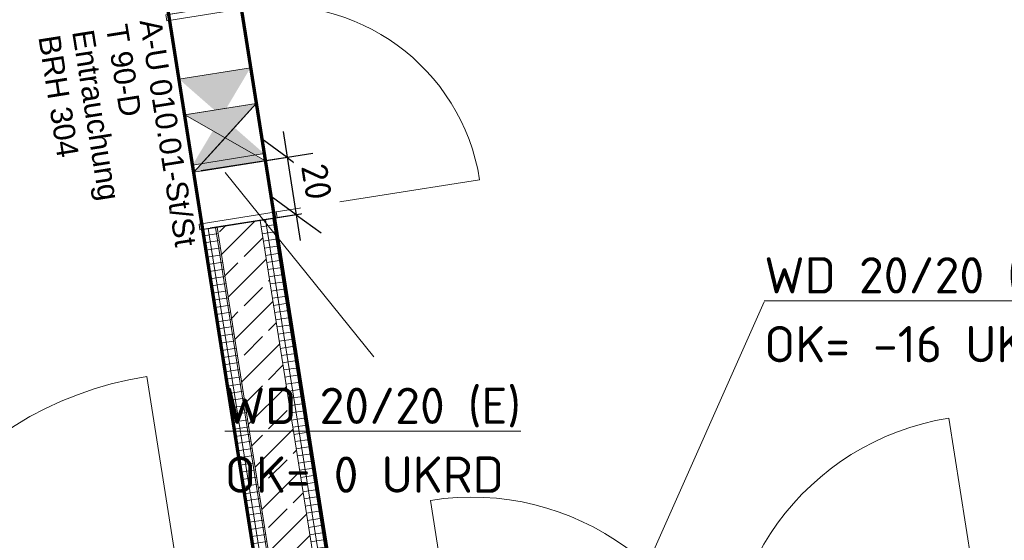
# Model space of a CAD drawing. Header units: millimetres. Extents: x 1523 to 74423, y -42059 to 10268.
# Tile 42 of 77: x 39828 to 43224, y -21724 to -19930. Entities that reach past the tile are written whole.
import ezdxf

# ---------------------------------------------------------------- set-up
doc = ezdxf.new("R2010")
doc.units = ezdxf.units.MM
for name, pattern in [('CAx_nichtHalbton', [20001.0584, 10000, -0.5292, 10000, -0.5292]), ('IMPORT-STRICHPUNKT _7_', [20, 10, -5, 0, -5]), ('Verdeckt 2x', [3.572, 2.3813, -1.1907])]:
    doc.linetypes.add(name, pattern=pattern)
for name, color, linetype, lineweight, true_color in [('90 A--Achsraster _1_50_', 7, 'IMPORT-STRICHPUNKT _7_', 13, 0x656565), ('AD', 1, 'Continuous', 13, 0xff0000), ('Neubau_10 A--Wand innen _tragend_', 7, 'Continuous', 13, 0x656565), ('Neubau_20 A--Gründungsbelag', 7, 'Continuous', 13, 0x656565), ('Xref_706_5_--_ÜP_-1_000_16_Übersichtsplan UG_IFC 2025_01_13_dwg', 7, 'Continuous', 13, 0x767676), ('XX', 7, 'Continuous', 18, 0x804040)]:
    doc.layers.add(name, color=color, linetype=linetype, lineweight=lineweight, true_color=true_color)
for name, color, linetype, lineweight in [('AD_Detail', 7, 'Continuous', 13), ('Ax-50_BM-Bem', 7, 'Continuous', 9), ('Ax_BM-Bem', 7, 'Continuous', 9), ('GB_HLS-OBJ', 7, 'Continuous', 18), ('M-EQPM-___-IDEN', 7, 'Continuous', 9)]:
    doc.layers.add(name, color=color, linetype=linetype, lineweight=lineweight)
doc.styles.add('Arial', font='arial.ttf', dxfattribs={"height": 75})
doc.styles.add('ISOCPEUR', font='isocpeur.ttf', dxfattribs={"height": 125})
doc.styles.add('ISOCPEUR_2', font='isocpeur.ttf', dxfattribs={"height": 90})
doc.dimstyles.new('KI_1_8_mm_Isocpeur__cm_m__Aufrundung_auf_5_mm_ELT_Gesamtbemaßung', dxfattribs={"dimscale": 304.8, "dimtxt": 89.638306, "dimasz": 0.492126, "dimexe": 0.295276, "dimexo": 0.0625, "dimgap": 0.049213, "dimtad": 1, "dimdec": 1, "dimlfac": 0.1, "dimrnd": 0.5, "dimdsep": 46, "dimtxsty": 'ISOCPEUR_2', "dimblk1": 'OBLIQUE', "dimblk2": 'OBLIQUE', "dimsah": 1, "dimcen": 0.09, "dimdle": 0.295276, "dimadec": 0, "dimazin": 0, "dimtfac": 1, "dimtdec": 4, "dimtix": 1, "dimtmove": 0, "dimatfit": 3, "dimfxl": 0.984252, "dimfxlon": 1, "dimtvp": 1, "dimtfill": 1, "dimtolj": 1, "dimtzin": 0, "dimlwd": 25, "dimlwe": 25, "dimarcsym": 2})
pattern_1 = [(185.336, (0, 0), (-2.324905, 24.8916616), []), (275.336, (0, 0), (24.8916616, 2.324905), [])]

# ---------------------------------------------------------------- blocks, each defined once
blk = doc.blocks.new('SuD_WD_RB Allgemein - SuD_WD_RB Allgemein-37516438-SuD_-1UG gesamt Plot  - Blatt 1')
at = {"layer": 'AD', "lineweight": 18}
blk.add_hatch(color=256, dxfattribs=at).paths.add_polyline_path([(-125, 0), (-250, -100), (0, -100)])
at = {"layer": 'AD_Detail', "lineweight": 18, "true_color": 0xff0000}
blk.add_hatch(color=1, dxfattribs=at).paths.add_polyline_path([(0, 100), (-250, 100), (-125, 0)])
at = {"layer": 'AD', "color": 7}
for p, q in [((-250, -100), (0, 100)), ((-250, 100), (0, -100)), ((-250, -100), (-250, 100)), ((-250, 100), (0, 100)), ((0, 100), (0, -100)), ((0, -100), (-250, -100))]:
    blk.add_line(p, q, dxfattribs=at)
at = {"layer": 'AD_Detail'}
for p, q in [((0, 100), (-250, 100)), ((-250, 100), (-125, 0)), ((-125, 0), (0, 100)), ((-125, 0), (-250, -100)), ((0, -100), (-125, 0)), ((-250, -100), (0, -100))]:
    blk.add_line(p, q, dxfattribs=at)
blk = doc.blocks.new('Xref_706_5_--_ÜP_-1_000_11_Übersichtsplan UG_IFC 2024_09_30_dwg_Tür Ol 1-Fl 27_6-41959646-SuD_-1UG gesamt Plot  - Blatt 1')
at = {"layer": 'Neubau_10 A--Wand innen _tragend_', "color": 9, "true_color": 0xcbcbcb}
blk.add_line((355, 10), (355, 720), dxfattribs=at)
at = {"layer": 'Neubau_10 A--Wand innen _tragend_', "color": 9, "true_color": 0xcbcbcb, "flags": 128}
for points in [[(-375, -260), (-355, -260), (-355, 10), (-375, 10)], [(375, -260), (355, -260), (355, 10), (375, 10)]]:
    blk.add_lwpolyline(points, close=True, dxfattribs=at)
for points in [[(-375, 0), (-375, -50), (-375, 0), (375, 0), (375, -50), (375, 0)], [(-375, -250), (-375, -200), (-375, -50), (-375, -200), (-375, -250), (375, -250), (375, -200), (375, -50), (375, -200), (375, -250)]]:
    blk.add_lwpolyline(points, dxfattribs=at)
at = {"layer": 'Neubau_10 A--Wand innen _tragend_', "color": 9, "true_color": 0xcbcbcb}
blk.add_arc((355, 10), 710, 90, 180, dxfattribs=at)
blk = doc.blocks.new('Xref_706_5_--_ÜP_-1_000_11_Übersichtsplan UG_IFC 2024_09_30_dwg_Tür Ol 1-Fl 27_3-41959623-SuD_-1UG gesamt Plot  - Blatt 1')
at = {"layer": 'Neubau_10 A--Wand innen _tragend_', "color": 9, "true_color": 0xcbcbcb}
blk.add_line((610, 10), (610, 1230), dxfattribs=at)
at = {"layer": 'Neubau_10 A--Wand innen _tragend_', "color": 9, "true_color": 0xcbcbcb, "flags": 128}
for points in [[(-630, -260), (-610, -260), (-610, 10), (-630, 10)], [(-630, -250), (-630, -200), (-630, -50), (-630, 0), (-630, -50), (-630, -200)], [(630, -260), (610, -260), (610, 10), (630, 10)], [(630, -250), (630, -200), (630, -50), (630, 0), (630, -50), (630, -200)]]:
    blk.add_lwpolyline(points, close=True, dxfattribs=at)
at = {"layer": 'Neubau_10 A--Wand innen _tragend_', "color": 9, "true_color": 0xcbcbcb}
blk.add_arc((610, 10), 1220, 90, 180, dxfattribs=at)
blk = doc.blocks.new('Xref_706_5_--_ÜP_-1_000_11_Übersichtsplan UG_IFC 2024_09_30_dwg_Tür Ol 2-Fl 27_7-41959951-SuD_-1UG gesamt Plot  - Blatt 1')
at = {"layer": 'Neubau_10 A--Wand innen _tragend_', "color": 9, "true_color": 0xcbcbcb}
for p, q in [((-905, 0), (-905, 905)), ((905, 0), (905, 905))]:
    blk.add_line(p, q, dxfattribs=at)
at = {"layer": 'Neubau_10 A--Wand innen _tragend_', "color": 9, "true_color": 0xcbcbcb, "flags": 128}
for points in [[(-1005, 250), (-1005, 200), (-1005, 50), (-1005, 0)], [(1005, 250), (1005, 200), (1005, 50), (1005, 0)], [(-1005, -155), (-990, -155), (-990, -50)], [(1005, -155), (990, -155), (990, -50)]]:
    blk.add_lwpolyline(points, dxfattribs=at)
for points in [[(-1005, -50), (-905, -50), (-905, 0), (-1005, 0), (-1005, -50), (-1005, 0)], [(1005, -50), (905, -50), (905, 0), (1005, 0), (1005, -50), (1005, 0)]]:
    blk.add_lwpolyline(points, close=True, dxfattribs=at)
at = {"layer": 'Neubau_10 A--Wand innen _tragend_', "color": 9, "true_color": 0xcbcbcb}
for centre, start, end in [((-905, 0), 360, 90), ((905, 0), 90, 180)]:
    blk.add_arc(centre, 905, start, end, dxfattribs=at)
blk = doc.blocks.new('Xref_706_5_--_ÜP_-1_000_11_Übersichtsplan UG_IFC 2024_09_30_dwg_Standard-Rastermarker_12-41960565-SuD_-1UG gesamt Plot  - Blatt 1')
at = {"layer": '90 A--Achsraster _1_50_', "color": 9, "true_color": 0xcbcbcb}
blk.add_line((111.6, 0), (28500, 0), dxfattribs=at)
blk = doc.blocks.new('Xref_706_5_--_ÜP_-1_000_16_Übersichtsplan UG_IFC 2025_01_13_dwg-35469238-SuD_-1UG gesamt Plot  - Blatt 1')
at = {"layer": 'Neubau_10 A--Wand innen _tragend_', "true_color": 0xcbcbcb}
h = blk.add_hatch(dxfattribs=at)
h.set_pattern_fill('FP_10', color=9, style=0, pattern_type=2)
h.set_pattern_definition(pattern_1)
h.paths.add_polyline_path([(16672.2, -88620.4), (16667.6, -88570.7), (14974.9, -88728.8), (14979.6, -88778.5), (16664.3, -88621.2)])
h = blk.add_hatch(dxfattribs=at)
h.set_pattern_fill('FP_5', color=9, style=0, pattern_type=2)
h.set_pattern_definition([(131.336, (0, 0), (90.10192, 79.25683), []), (131.336, (-45.05, -39.63), (90.10192, 79.25683), [90, -30])])
h.paths.add_polyline_path([(16686.2, -88769.8), (16672.2, -88620.4), (14979.6, -88778.5), (14993.5, -88927.9), (16662.5, -88772)])
at = {"layer": 'Neubau_10 A--Wand innen _tragend_', "true_color": 0xededed}
h = blk.add_hatch(color=7, dxfattribs=at)
h.paths.add_polyline_path([(14774.2, -88998.6), (14771.2, -88967.3), (14687.7, -88881), (14661.5, -88921.2), (14767.9, -88994.3)])
h.paths.add_polyline_path([(14753.8, -88780.5), (14750.9, -88749.7), (14654.6, -88846.5), (14687.9, -88880.8)])
for points in [[(14590.2, -88911.2), (14586.3, -88869.6), (14452.2, -88777.6), (14475.5, -89026.5), (14590.2, -88911.2)], [(14661.5, -88921.2), (14661.3, -88921.1), (14619.8, -88984.6)], [(14799, -88996.3), (14799, -88996), (14798.8, -88996)]]:
    blk.add_hatch(color=7, dxfattribs=at).paths.add_polyline_path(points)
at = {"layer": 'Neubau_10 A--Wand innen _tragend_', "true_color": 0xcbcbcb}
h = blk.add_hatch(dxfattribs=at)
h.set_pattern_fill('FP_10', color=9, style=0, pattern_type=2)
h.set_pattern_definition(pattern_1)
h.paths.add_polyline_path([(16690.8, -88819.6), (16686.2, -88769.8), (14993.5, -88927.9), (14998.2, -88977.7), (16690.8, -88819.6), (16683, -88819.1)])
at = {"layer": 'Neubau_10 A--Wand innen _tragend_', "color": 9, "true_color": 0xcbcbcb}
for p, q in [((14576.6, -88766), (14599.9, -89014.9)), ((14774.2, -88998.6), (14750.9, -88749.7)), ((14799, -88996.3), (14775.8, -88747.4)), ((14452.2, -88777.6), (14475.5, -89026.5))]:
    blk.add_line(p, q, dxfattribs=at)
at = {"layer": 'Neubau_10 A--Wand innen _tragend_', "color": 9, "true_color": 0xcbcbcb, "flags": 128}
for points in [[(14993.5, -88927.9), (16686.2, -88769.8), (22013, -88272.2), (22226.9, -90562.3), (22238.5, -90686.7), (22239.9, -90701.7), (22593.4, -90668.6), (22592, -90653.7), (22580.3, -90529.2), (22333.4, -87885.8), (22318.5, -87887.1), (20138, -88090.8), (18105.5, -88280.7)], [(22387.9, -90672.8), (22376.2, -90548.3), (22148.4, -88108.9), (16672.2, -88620.4), (14979.6, -88778.5)], [(16422, -88844.7), (16417.3, -88794.9), (16403.4, -88645.5), (16398.7, -88595.8), (16139.9, -88619.9), (14974.9, -88728.8), (14998.2, -88977.7), (16163.1, -88868.9)]]:
    blk.add_lwpolyline(points, dxfattribs=at)
at = {"layer": 'Neubau_20 A--Gründungsbelag', "color": 9, "true_color": 0xcbcbcb, "flags": 128}
for points in [[(12236.8, -88984.5), (16667.6, -88570.7), (16195.1, -83512.7), (14751.4, -83647.5), (14433.3, -80242.4), (13437.7, -80335.4), (13344.7, -79339.7), (11353.3, -79525.7), (11409.1, -80123.1), (12404.8, -80030.1), (12497.8, -81025.8), (11502.1, -81118.8)], [(12675.1, -91203.4), (16876.8, -90810.9), (16690.8, -88819.6), (12489.1, -89212)]]:
    blk.add_lwpolyline(points, close=True, dxfattribs=at)
at = {"extrusion": (0, 0, -1), "zscale": -0.9999999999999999, "rotation": 264.6637164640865}
blk.add_blockref('Xref_706_5_--_ÜP_-1_000_11_Übersichtsplan UG_IFC 2024_09_30_dwg_Tür Ol 2-Fl 27_7-41959951-SuD_-1UG gesamt Plot  - Blatt 1', (-16797, -87268), dxfattribs=at)
for name, p, rotation in [('Xref_706_5_--_ÜP_-1_000_11_Übersichtsplan UG_IFC 2024_09_30_dwg_Standard-Rastermarker_12-41960565-SuD_-1UG gesamt Plot  - Blatt 1', (33323.2, -87014.9), 185.3362835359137), ('Xref_706_5_--_ÜP_-1_000_11_Übersichtsplan UG_IFC 2024_09_30_dwg_Tür Ol 1-Fl 27_6-41959646-SuD_-1UG gesamt Plot  - Blatt 1', (14601.5, -88763.6), 5.336283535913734), ('Xref_706_5_--_ÜP_-1_000_11_Übersichtsplan UG_IFC 2024_09_30_dwg_Tür Ol 1-Fl 27_3-41959623-SuD_-1UG gesamt Plot  - Blatt 1', (16772.6, -89695.8), 95.33628353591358)]:
    blk.add_blockref(name, p, dxfattribs=dict(rotation=rotation))
at = {"layer": 'Neubau_10 A--Wand innen _tragend_', "char_height": 75, "attachment_point": 1, "rotation": 5.3363, "line_spacing_factor": 0.941778, "style": 'Arial'}
for s, insert, width in [('A-U 010.01-St/St', (14260, -89074.6), 946.675), ('T 90-D', (14271, -89192), 381.976), ('Entrauchung', (14281.9, -89309.3), 710.695), ('BRH 304', (14292.9, -89426.7), 507.77)]:
    blk.add_mtext(s, dxfattribs=dict(at, insert=insert, width=width))
blk = doc.blocks.new('DIMBLOCK11-SuD_-1UG gesamt Plot  - Blatt 1')
at = {"layer": 'Ax-50_BM-Bem', "lineweight": 25}
for p, q in [((40736.5, -20315.8), (40795.9, -20691.1)), ((40750.5, -20404.7), (40664.7, -20342.3)), ((40454.2, -20451.6), (40839.4, -20390.6)), ((40750.5, -20404.7), (40454.2, -20451.6)), ((40750.5, -20404.7), (40836.3, -20467)), ((40781.8, -20602.2), (40696, -20539.9)), ((40485.5, -20649.1), (40870.7, -20588.1)), ((40781.8, -20602.2), (40485.5, -20649.1)), ((40781.8, -20602.2), (40867.6, -20664.6))]:
    blk.add_line(p, q, dxfattribs=at)
at = {"layer": 'Ax-50_BM-Bem', "color": 0, "lineweight": 25, "insert": (40887.3, -20420.7), "char_height": 90, "width": 150.589, "attachment_point": 1, "rotation": 278.9937, "line_spacing_factor": 1.149209, "style": 'ISOCPEUR_2', "bg_fill": 3, "box_fill_scale": 1.25, "bg_fill_color": 256, "bg_fill_true_color": 13158600, "bg_fill_transparency": 0}
blk.add_mtext('20', dxfattribs=at)
blk = doc.blocks.new('_Oblique')
at = {"color": 0, "linetype": 'ByBlock', "lineweight": -2}
blk.add_line((-0.5, -0.5), (0.5, 0.5), dxfattribs=at)

msp = doc.modelspace()

# ---------------------------------------------------------------- linework, layer by layer
at = {"layer": 'M-EQPM-___-IDEN'}
msp.add_line((41844.344, -22142.409), (42396.082, -20903.141), dxfattribs=at)
at = {"layer": 'XX', "color": 7, "linetype": 'CAx_nichtHalbton', "lineweight": 70, "true_color": 0xffffff}
for p, q in [((40276.428, -17897.974), (40972.562, -22293.191)), ((40726.438, -22337.231), (40053.754, -18090.174))]:
    msp.add_line(p, q, dxfattribs=at)
at = {"layer": 'XX', "color": 9, "linetype": 'Verdeckt 2x', "true_color": 0xc0c0c0}
msp.add_line((40706.623, -20614.114), (40459.924, -20653.159), dxfattribs=at)

# ---------------------------------------------------------------- block references
at = {"layer": 'GB_HLS-OBJ', "rotation": 188.993715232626}
msp.add_blockref('SuD_WD_RB Allgemein - SuD_WD_RB Allgemein-37516438-SuD_-1UG gesamt Plot  - Blatt 1', (40413.026, -20356.847), dxfattribs=at)
at = {"layer": 'Xref_706_5_--_ÜP_-1_000_16_Übersichtsplan UG_IFC 2025_01_13_dwg', "color": 9, "true_color": 0xcbcbcb, "rotation": 273.663716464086}
msp.add_blockref('Xref_706_5_--_ÜP_-1_000_16_Übersichtsplan UG_IFC 2025_01_13_dwg-35469238-SuD_-1UG gesamt Plot  - Blatt 1', (128297.139, 0), dxfattribs=at)

# ---------------------------------------------------------------- texts
at = {"layer": 'M-EQPM-___-IDEN', "color": 1, "true_color": 0xff0000, "char_height": 125, "attachment_point": 1, "style": 'ISOCPEUR'}
for s, insert, width in [('\\LWD 20/20 (E)', (42396.082, -20748.779), 1242.61562), ('OK= -16 UKRD', (42396.082, -20986.043), 1306.75062), ('\\LWD 20/20 (E)', (40535.684, -21198.358), 1242.61562), ('OK= 0 UKRD', (40535.684, -21435.622), 1122.3625)]:
    msp.add_mtext(s, dxfattribs=dict(at, insert=insert, width=width))

# ---------------------------------------------------------------- next in the draw order: dimensions: what is measured, and where the dimension line sits
at = {"layer": 'Ax_BM-Bem', "lineweight": 25}
dim = msp.add_linear_dim(base=(40781.794, -20602.216), p1=(40454.217, -20451.572), p2=(40485.482, -20649.114), angle=278.993715, dimstyle='KI_1_8_mm_Isocpeur__cm_m__Aufrundung_auf_5_mm_ELT_Gesamtbemaßung', override={"dimpost": '<>', "dimfxl": 200.000488}, dxfattribs=at)
dim.commit()
dim.dimension.update_dxf_attribs({"geometry": 'DIMBLOCK11-SuD_-1UG gesamt Plot  - Blatt 1', "text_midpoint": (40825.423, -20494.066)})

# ---------------------------------------------------------------- next in the draw order: linework, layer by layer
at = {"layer": 'M-EQPM-___-IDEN'}
msp.add_line((40536.49, -20456.642), (41049.934, -21091.642), dxfattribs=at)

doc.saveas('drawing.dxf')
